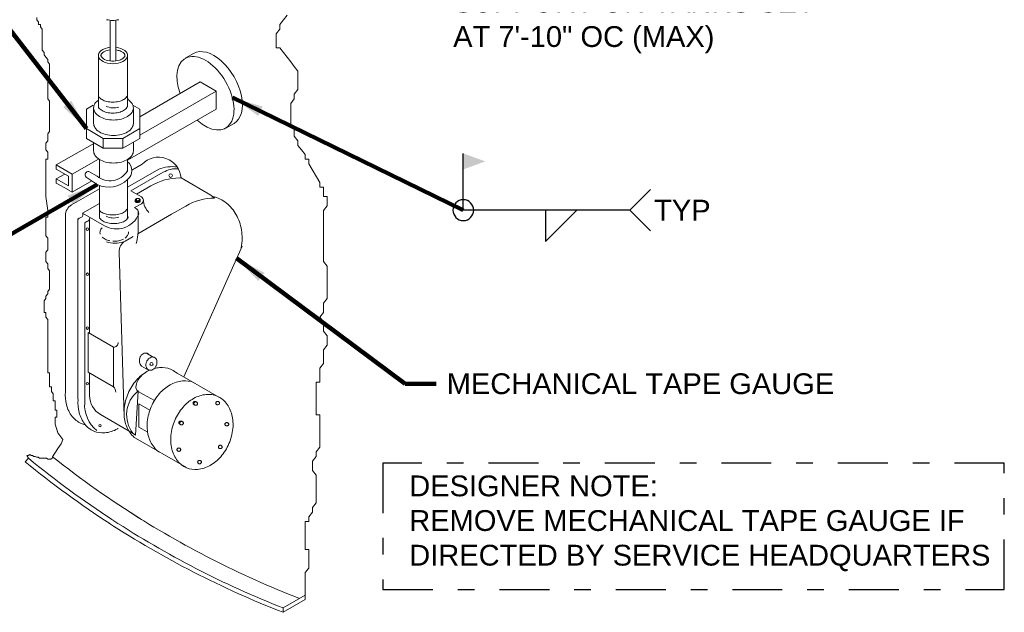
# Model space of a CAD drawing. Header units: inches. Extents: x -723 to 258, y 235 to 390.
# Tile 2 of 8: x -720.04 to -714.13, y 309.37 to 312.93. Entities that reach past the tile are written whole.
import ezdxf

# ---------------------------------------------------------------- set-up
doc = ezdxf.new("R2010")
doc.units = ezdxf.units.IN
doc.header["$MEASUREMENT"] = 0
doc.linetypes.add('( Dashdot )', pattern=[12.012, 6, -3, 0.012, -3])
for name, color, linetype, lineweight in [('G-ANNO-NOTE', 4, 'Continuous', 30), ('G-ANNO-TEXT', 2, 'Continuous', 30), ('M-DETL LGHT', 3, 'Continuous', 0), ('M-DETL-LGHT', 3, 'Continuous', 0), ('M-DETL-MEDM', 5, 'Continuous', 0), ('M-DETL-YELW', 2, 'Continuous', 0), ('X-DETL-LGHT', 3, 'Continuous', 0)]:
    doc.layers.add(name, color=color, linetype=linetype, lineweight=lineweight)
doc.styles.add('AEC_AC_40Text-LeftTop_FullScale', font='arial.ttf', dxfattribs={"height": 0.125})
doc.styles.add("AEC_AC_44Text-LeftTop_1_1'", font='arial.ttf', dxfattribs={"height": 1.5})
doc.styles.add("AEC_AC_44Text-LeftTop_1_1'_0", font='arial.ttf')
doc.dimstyles.new('AEC_AC_40_Notes_FullScale', dxfattribs={"dimtxt": 0.125, "dimasz": 0.1875, "dimexe": 0.0625, "dimexo": 0.0625, "dimgap": 0.0625, "dimtad": 1, "dimjust": 1, "dimdec": 3, "dimzin": 15, "dimdsep": 46, "dimlunit": 5, "dimtxsty": 'AEC_AC_40Text-LeftTop_FullScale', "dimblk": 'NONE', "dimcen": 0.09, "dimclrd": 256, "dimclre": 256, "dimazin": 2, "dimtfac": 0.7, "dimtdec": 3, "dimtmove": 1, "dimatfit": 1, "dimfxl": 1, "dimfrac": 1, "dimtolj": 1, "dimtzin": 15, "dimlwd": 30, "dimlwe": 30, "dimarcsym": 0})
doc.dimstyles.new("AEC_AC_44_Notes_1_1'", dxfattribs={"dimtxt": 1.5, "dimasz": 2.25, "dimexe": 0.75, "dimexo": 0.75, "dimgap": 0.75, "dimtad": 1, "dimjust": 1, "dimdec": 3, "dimzin": 15, "dimdsep": 46, "dimlunit": 5, "dimtxsty": "AEC_AC_44Text-LeftTop_1_1'", "dimcen": 0.09, "dimclrd": 256, "dimclre": 256, "dimazin": 2, "dimtfac": 0.7, "dimtdec": 3, "dimtmove": 1, "dimatfit": 1, "dimfxl": 1, "dimfrac": 1, "dimtolj": 1, "dimtzin": 15, "dimlwd": 30, "dimlwe": 30, "dimarcsym": 0})

# ---------------------------------------------------------------- blocks, each defined once
blk = doc.blocks.new('_None')

msp = doc.modelspace()

# ---------------------------------------------------------------- linework, layer by layer
at = {"layer": 'G-ANNO-NOTE', "lineweight": 30}
for p, q in [((-717.37833, 311.78958), (-717.37833, 312.13097)), ((-716.25333, 311.91458), (-716.37833, 311.78958)), ((-716.37833, 311.78958), (-717.37833, 311.78958)), ((-716.25333, 311.66458), (-716.37833, 311.78958))]:
    msp.add_line(p, q, dxfattribs=at)
at = {"layer": 'G-ANNO-NOTE', "lineweight": 30, "flags": 128}
msp.add_lwpolyline([(-716.88366, 311.78958), (-716.88366, 311.60208), (-716.69616, 311.78958)], dxfattribs=at)
at = {"layer": 'G-ANNO-NOTE', "linetype": '( Dashdot )', "ltscale": 0.05}
msp.add_lwpolyline([(-717.86134, 309.50903), (-714.12744, 309.50903), (-714.12744, 310.26879), (-717.86134, 310.26879)], close=True, dxfattribs=at)
at = {"layer": 'G-ANNO-NOTE', "lineweight": 30, "extrusion": (0, 0, -1)}
msp.add_circle((717.37833, 311.78958), 0.0625, dxfattribs=at)
at = {"layer": 'G-ANNO-NOTE', "extrusion": (0, 0, -1)}
msp.add_solid([(717.37833, 312.13097), (717.24583, 312.08275), (717.37797, 312.03465)], dxfattribs=at)
at = {"layer": 'M-DETL LGHT'}
for p, q in [((-719.04882, 312.70263), (-718.99864, 312.7316)), ((-719.32307, 312.35035), (-718.95947, 312.56029)), ((-718.86387, 312.50511), (-718.95947, 312.56029)), ((-718.86387, 312.50511), (-719.32307, 312.23997)), ((-718.86387, 312.39654), (-718.86387, 312.50511)), ((-719.64327, 312.39683), (-719.60268, 312.42031)), ((-719.64327, 312.27998), (-719.64327, 312.39683)), ((-719.64327, 312.39683), (-719.64327, 312.33785)), ((-719.6, 312.40267), (-719.6, 312.30999)), ((-719.39577, 312.08948), (-718.86387, 312.39654)), ((-719.32307, 312.39683), (-719.36371, 312.42031)), ((-719.36109, 312.39841), (-719.36109, 312.30999)), ((-719.32307, 312.27998), (-719.32307, 312.39683)), ((-719.64327, 312.27998), (-719.64327, 312.22099)), ((-719.54166, 312.22129), (-719.64327, 312.27998)), ((-719.42474, 312.22129), (-719.32307, 312.27998)), ((-719.32307, 312.27998), (-719.32307, 312.22099)), ((-718.8063, 312.28257), (-718.75612, 312.31155)), ((-719.64327, 312.22099), (-719.54166, 312.1623)), ((-719.4832, 312.22129), (-719.54166, 312.22129)), ((-719.54166, 312.22129), (-719.54166, 312.1623)), ((-719.4832, 312.22129), (-719.42474, 312.22129)), ((-719.42474, 312.22129), (-719.42474, 312.1623)), ((-719.42474, 312.1623), (-719.32307, 312.22099)), ((-719.8239, 312.06121), (-719.59521, 312.1932)), ((-719.6, 312.196), (-719.6, 312.14414)), ((-719.54166, 312.1623), (-719.42474, 312.1623)), ((-719.36109, 312.19904), (-719.36109, 312.14414)), ((-719.8239, 312.06121), (-719.8239, 312.03657)), ((-719.72836, 312.00603), (-719.8239, 312.06121)), ((-719.57127, 312.09672), (-719.72836, 312.00603)), ((-719.56496, 312.09421), (-719.56496, 311.98401)), ((-719.39577, 312.09421), (-719.39577, 312.02174)), ((-719.36996, 312.03055), (-719.30905, 312.06571)), ((-719.8239, 312.03657), (-719.75143, 311.99476)), ((-719.8239, 311.97729), (-719.77255, 312.00694)), ((-719.75143, 311.93543), (-719.75143, 311.99476)), ((-719.72836, 312.00603), (-719.72836, 311.89705)), ((-719.57816, 311.9436), (-719.64456, 311.98862)), ((-719.57816, 311.9933), (-719.62861, 312.02244)), ((-719.39916, 312.02174), (-719.39595, 312.03552)), ((-719.39577, 311.92812), (-719.20825, 312.03639)), ((-719.37522, 311.90517), (-719.18092, 312.01736)), ((-719.08235, 311.98337), (-719.07458, 311.98325)), ((-719.07458, 311.98325), (-718.89518, 311.87971)), ((-719.8239, 311.97729), (-719.8239, 311.95265)), ((-719.75143, 311.93543), (-719.8239, 311.97729)), ((-719.8239, 311.95265), (-719.75143, 311.91084)), ((-719.72836, 311.89746), (-719.61045, 311.9655)), ((-719.61045, 311.9655), (-719.72258, 311.90079)), ((-719.56496, 311.93787), (-719.56496, 311.74375)), ((-719.39577, 311.97426), (-719.39577, 311.74294)), ((-719.25532, 311.93536), (-719.34146, 311.88567)), ((-719.72836, 311.89746), (-719.75143, 311.91078)), ((-719.73297, 311.82096), (-719.56496, 311.91796)), ((-719.31244, 311.8689), (-719.37522, 311.90517)), ((-718.89518, 311.87971), (-718.87258, 311.86225)), ((-719.66651, 311.77184), (-719.56496, 311.83042)), ((-719.35338, 311.80496), (-719.31244, 311.82861)), ((-719.3445, 311.85477), (-719.3445, 311.84426)), ((-719.33422, 311.84554), (-719.33422, 311.83924)), ((-719.324, 311.85214), (-719.324, 311.84578)), ((-719.04555, 311.8143), (-719.13169, 311.76454)), ((-719.76953, 311.75765), (-719.76953, 310.697)), ((-719.66651, 311.77184), (-719.53459, 311.69569)), ((-719.13169, 311.76454), (-719.33329, 311.64816)), ((-719.33288, 311.69552), (-719.33288, 311.78189)), ((-719.69367, 311.70521), (-719.69367, 311.7364)), ((-719.69367, 311.70521), (-719.69367, 310.65321)), ((-719.65349, 311.71315), (-719.65349, 311.71321)), ((-719.65349, 311.68203), (-719.65349, 311.71315)), ((-719.62406, 311.73791), (-719.62406, 311.04834)), ((-719.65349, 311.68203), (-719.65349, 310.62996)), ((-719.36225, 311.63145), (-719.40991, 311.60395)), ((-719.05776, 310.78758), (-718.70812, 311.57276)), ((-719.44629, 311.5365), (-719.41569, 310.54756)), ((-719.63288, 311.05347), (-719.48051, 310.96547)), ((-719.63288, 310.81626), (-719.63288, 311.05347)), ((-719.48051, 310.96547), (-719.48051, 310.72825)), ((-719.2819, 310.92967), (-719.24213, 310.90672)), ((-719.48051, 310.72825), (-719.63288, 310.81626)), ((-719.62406, 310.81118), (-719.62406, 310.67435)), ((-719.31191, 310.85147), (-719.27039, 310.82747)), ((-719.10728, 310.81526), (-719.09683, 310.81018)), ((-719.09683, 310.81018), (-718.83316, 310.65794)), ((-719.33311, 310.70127), (-719.34888, 310.43777)), ((-719.33165, 310.70033), (-719.29977, 310.68194)), ((-719.23494, 310.6445), (-719.29977, 310.68194)), ((-719.26204, 310.58634), (-719.32809, 310.62447)), ((-719.32809, 310.62447), (-719.32809, 310.4856)), ((-719.36272, 310.44752), (-719.5583, 310.56047)), ((-719.81397, 310.45114), (-719.82355, 310.47812)), ((-719.34888, 310.43777), (-719.36272, 310.44752)), ((-719.32809, 310.4856), (-719.27728, 310.45628)), ((-719.04263, 310.24143), (-719.34876, 310.41815))]:
    msp.add_line(p, q, dxfattribs=at)
for centre, radius in [((-719.13703, 311.99772), 0.01081), ((-719.63756, 311.67553), 0.00767), ((-719.63756, 311.40426), 0.00767), ((-719.63756, 311.08068), 0.00767), ((-719.25189, 310.86451), 0.00918), ((-719.63756, 310.74629), 0.00767), ((-719.5614, 310.49416), 0.00767)]:
    msp.add_circle(centre, radius, dxfattribs=at)
for centre, radius, start, end in [((-719.54575, 312.4905), 0.03028, 212.585519, 216.242822), ((-719.51678, 312.51174), 0.0662, 216.242828, 240.530756), ((-719.45308, 312.51174), 0.0662, 299.469236, 323.757164), ((-719.42412, 312.4905), 0.03028, 323.757164, 338.579056), ((-719.39497, 312.45053), 0.00747, 355.304203, 100.798939), ((-719.55441, 312.40417), 0.0456, 145.731292, 179.999992), ((-719.55441, 312.40417), 0.0456, 179.999994, 214.268694), ((-719.51906, 312.38009), 0.08837, 126.205044, 145.731286), ((-719.54575, 312.4248), 0.03028, 212.585519, 216.242822), ((-719.51678, 312.44603), 0.0662, 216.242828, 240.530756), ((-719.49757, 312.54574), 0.10526, 240.530753, 256.826636), ((-719.48101, 312.50085), 0.09648, 243.101411, 289.214789), ((-719.48493, 312.59972), 0.1607, 256.826639, 269.999992), ((-719.48493, 312.59972), 0.1607, 269.999997, 283.17335), ((-719.4723, 312.54574), 0.10526, 283.17335, 299.469233), ((-719.45308, 312.44603), 0.0662, 299.469236, 323.757164), ((-719.42412, 312.4248), 0.03028, 323.757164, 338.579056), ((-719.44169, 312.38009), 0.08837, 34.268697, 52.199125), ((-719.40634, 312.40417), 0.0456, 0, 34.2687), ((-719.40634, 312.40417), 0.0456, 325.731294, 359.999994), ((-719.51906, 312.42826), 0.08837, 214.268694, 238.703425), ((-719.49571, 312.46667), 0.13333, 238.703425, 255.866086), ((-719.49757, 312.48004), 0.10526, 240.530753, 256.826636), ((-719.48038, 312.52757), 0.19612, 255.866092, 269.999994), ((-719.48493, 312.53402), 0.1607, 256.826639, 269.999992), ((-719.48493, 312.53402), 0.1607, 269.999997, 283.17335), ((-719.48038, 312.52757), 0.19612, 269.999997, 284.1339), ((-719.4723, 312.48004), 0.10526, 283.17335, 299.469233), ((-719.46504, 312.46667), 0.13333, 284.133897, 301.296558), ((-719.44169, 312.42826), 0.08837, 301.296564, 325.731294), ((-719.55441, 312.31151), 0.0456, 178.116803, 179.999992), ((-719.55441, 312.31151), 0.0456, 179.999994, 214.268694), ((-719.51906, 312.3356), 0.08837, 214.268694, 238.703425), ((-719.44169, 312.3356), 0.08837, 301.296564, 325.731294), ((-719.40634, 312.31151), 0.0456, 325.731294, 359.999994), ((-719.40634, 312.31151), 0.0456, 0, 7.281911), ((-719.49571, 312.37402), 0.13333, 238.703425, 255.866086), ((-719.48038, 312.43491), 0.19612, 255.866092, 269.999994), ((-719.48038, 312.43491), 0.19612, 269.999997, 284.1339), ((-719.46504, 312.37402), 0.13333, 284.133897, 301.296558), ((-719.55441, 312.14564), 0.0456, 178.116803, 179.999992), ((-719.55441, 312.14564), 0.0456, 179.999994, 214.268694), ((-719.51906, 312.16972), 0.08837, 214.268694, 238.703425), ((-719.44169, 312.16972), 0.08837, 301.296564, 325.731294), ((-719.40634, 312.14564), 0.0456, 325.731294, 359.999994), ((-719.40634, 312.14564), 0.0456, 0, 7.281911), ((-719.21026, 311.97194), 0.13619, 4.763603, 136.483156), ((-719.49571, 312.20814), 0.13333, 238.703425, 255.866086), ((-719.48038, 312.26903), 0.19612, 255.866092, 269.999994), ((-719.48038, 312.26903), 0.19612, 269.999997, 284.1339), ((-719.46504, 312.20814), 0.13333, 284.133897, 301.296558), ((-719.43666, 312.0272), 0.06679, 307.581653, 52.418331), ((-719.1265, 311.82114), 0.23025, 83.0014, 110.802281), ((-719.63036, 312.00258), 0.01992, 84.88715, 224.506994), ((-719.50148, 312.08823), 0.12202, 231.077983, 326.964994), ((-719.08488, 311.65657), 0.32679, 89.557258, 121.435372), ((-719.10292, 311.88713), 0.15179, 85.666297, 120.927625), ((-719.50837, 312.08579), 0.15837, 243.861639, 315.236928), ((-719.3241, 311.84875), 0.02328, 299.999997, 59.999997), ((-718.91941, 311.69751), 0.17748, 63.51305, 78.698939), ((-719.69645, 311.75767), 0.07306, 119.999992, 179.999992), ((-719.36961, 311.76759), 0.04074, 356.945589, 66.548178), ((-719.34272, 311.84552), 0.0075, 151.048406, 179.999989), ((-719.34272, 311.84552), 0.0075, 179.999994, 210.613756), ((-719.34179, 311.84946), 0.0075, 149.386231, 179.999992), ((-719.34179, 311.84946), 0.0075, 179.999994, 210.613756), ((-719.3391, 311.84767), 0.01171, 210.613758, 235.007472), ((-719.33816, 311.84732), 0.01171, 124.992514, 149.386228), ((-719.33816, 311.85161), 0.01171, 210.613758, 235.007472), ((-719.33672, 311.85106), 0.01585, 235.007469, 253.830214), ((-719.33579, 311.84393), 0.01585, 106.169769, 124.992514), ((-719.33579, 311.855), 0.01585, 235.007469, 253.830214), ((-719.33824, 311.85308), 0.00546, 150.973422, 179.999992), ((-719.33824, 311.85308), 0.00546, 179.999994, 209.026564), ((-719.33621, 311.85195), 0.00778, 126.739292, 150.973425), ((-719.33621, 311.8542), 0.00778, 209.026567, 233.2607), ((-719.33517, 311.85641), 0.02143, 253.830222, 269.999994), ((-719.33489, 311.85018), 0.00999, 107.180944, 126.739289), ((-719.33489, 311.85598), 0.00999, 233.2607, 252.819044), ((-719.33424, 311.86035), 0.02143, 253.830222, 269.999994), ((-719.33402, 311.84738), 0.01292, 89.999994, 107.180942), ((-719.33402, 311.85878), 0.01292, 252.819042, 269.999989), ((-719.33517, 311.85641), 0.02143, 269.999997, 286.169769), ((-719.33424, 311.86035), 0.02143, 269.999997, 286.169769), ((-719.33402, 311.84738), 0.01292, 72.819042, 89.999989), ((-719.33402, 311.85878), 0.01292, 269.999997, 287.180944), ((-719.33316, 311.85018), 0.00999, 53.260697, 72.819042), ((-719.33316, 311.85598), 0.00999, 287.180947, 306.739292), ((-719.33362, 311.85106), 0.01585, 286.169767, 304.992511), ((-719.33268, 311.84393), 0.01585, 55.007472, 73.830203), ((-719.33268, 311.855), 0.01585, 286.169767, 304.992511), ((-719.33184, 311.85195), 0.00778, 29.026567, 53.2607), ((-719.33184, 311.8542), 0.00778, 306.739286, 330.973419), ((-719.3298, 311.85308), 0.00546, 0, 29.026569), ((-719.3298, 311.85308), 0.00546, 330.973422, 359.999992), ((-719.33124, 311.84767), 0.01171, 304.992517, 329.386231), ((-719.33031, 311.84732), 0.01171, 30.613758, 55.007472), ((-719.33031, 311.85161), 0.01171, 304.992517, 329.386231), ((-719.32762, 311.84552), 0.0075, 329.386228, 359.999989), ((-719.32669, 311.84946), 0.0075, 0, 30.613761), ((-719.32669, 311.84946), 0.0075, 329.386228, 359.999989), ((-719.32762, 311.84552), 0.0075, 0, 2.357317), ((-719.1892, 311.85392), 0.11106, 181.007119, 225.095117), ((-718.87512, 311.53546), 0.32679, 89.557258, 121.435372), ((-718.93814, 311.65993), 0.21946, 39.735325, 63.51305), ((-719.68282, 311.7628), 0.01866, 275.375942, 28.952742), ((-719.8945, 311.78011), 0.27372, 351.134117, 352.974447), ((-719.51678, 311.83331), 0.0662, 223.284667, 240.530753), ((-719.49757, 311.86732), 0.10526, 240.530753, 256.826636), ((-719.46235, 311.82077), 0.14445, 240.003908, 337.465644), ((-719.48101, 311.83882), 0.09648, 243.101411, 289.214789), ((-719.48493, 311.9213), 0.1607, 256.826639, 269.999992), ((-719.48493, 311.9213), 0.1607, 269.999997, 283.17335), ((-719.4723, 311.86732), 0.10526, 283.17335, 299.469233), ((-719.45308, 311.83331), 0.0662, 299.469236, 323.757164), ((-719.42412, 311.81208), 0.03028, 323.757164, 338.579056), ((-719.41782, 311.76004), 0.03028, 323.757164, 338.579056), ((-718.96744, 311.63557), 0.25757, 18.999522, 39.735319), ((-719.66126, 311.69827), 0.05004, 113.326031, 130.336781), ((-719.62107, 311.67507), 0.05004, 113.326031, 130.336781), ((-719.64264, 311.7396), 0.01866, 275.375942, 354.845856), ((-719.53945, 311.76004), 0.03028, 212.585519, 216.242822), ((-719.51049, 311.78128), 0.0662, 216.242828, 240.530756), ((-719.49127, 311.81528), 0.10526, 240.530753, 256.826636), ((-719.47864, 311.86926), 0.1607, 256.826639, 269.999992), ((-719.47864, 311.86926), 0.1607, 269.999997, 283.17335), ((-719.46601, 311.81528), 0.10526, 283.17335, 299.469233), ((-719.44679, 311.78128), 0.0662, 299.469236, 323.757164), ((-719.67444, 311.67473), 0.34217, 345.343803, 3.484631), ((-719.01348, 311.61972), 0.30626, 0, 18.999528), ((-719.52757, 311.65581), 0.03393, 146.317861, 179.999994), ((-719.52757, 311.65581), 0.03393, 179.999994, 198.747036), ((-719.50298, 311.63943), 0.06348, 135.439461, 146.317861), ((-719.44924, 311.6722), 0.06348, 306.922372, 326.317853), ((-719.42464, 311.65581), 0.03393, 326.317858, 359.999992), ((-719.42464, 311.65581), 0.03393, 0, 6.335231), ((-719.50298, 311.6722), 0.06348, 225.508181, 238.138761), ((-719.48675, 311.69831), 0.09422, 238.138767, 255.563442), ((-719.47163, 311.76862), 0.17749, 253.070089, 286.929889), ((-719.47611, 311.73967), 0.13692, 255.563442, 258.565611), ((-719.47611, 311.73967), 0.13692, 266.799069, 269.999992), ((-719.47611, 311.73967), 0.13692, 269.999997, 284.43655), ((-719.37337, 311.54066), 0.07306, 119.999992, 183.292131), ((-719.46546, 311.69831), 0.09422, 284.43655, 298.811933), ((-719.01348, 311.61972), 0.30626, 349.260264, 359.999994), ((-719.47955, 310.99233), 0.02689, 268.006761, 5.290789), ((-719.27237, 310.88165), 0.05466, 139.335675, 156.741206), ((-719.28144, 310.88944), 0.0427, 119.621872, 139.335675), ((-719.28593, 310.89733), 0.03362, 95.433292, 119.621869), ((-719.28683, 310.90687), 0.02404, 66.741211, 95.433294), ((-719.28683, 310.90687), 0.02404, 38.049122, 66.741206), ((-719.29438, 310.90096), 0.03362, 37.616811, 38.049122), ((-719.26982, 310.88712), 0.05517, 163.026939, 220.24795), ((-719.2427, 310.85887), 0.0427, 174.146736, 193.860539), ((-719.23081, 310.85765), 0.05466, 156.741211, 174.146742), ((-719.23081, 310.85765), 0.05466, 139.335675, 156.741206), ((-719.23988, 310.86544), 0.0427, 119.621872, 139.335675), ((-719.24436, 310.87333), 0.03362, 95.433292, 119.621869), ((-719.24527, 310.88287), 0.02404, 66.741211, 95.433294), ((-719.24527, 310.88287), 0.02404, 38.049122, 66.741206), ((-719.25282, 310.87697), 0.03362, 13.860544, 38.049122), ((-719.27353, 310.87601), 0.05466, 336.741211, 354.146742), ((-719.26163, 310.87479), 0.0427, 354.146742, 13.860544), ((-719.16027, 310.61005), 0.24081, 119.621872, 139.335675), ((-719.25152, 310.85669), 0.03362, 193.860544, 218.049122), ((-719.18558, 310.65456), 0.18961, 114.397375, 119.621867), ((-719.25906, 310.85079), 0.02404, 218.049125, 246.741208), ((-719.25906, 310.85079), 0.02404, 246.741211, 275.433294), ((-719.25997, 310.86033), 0.03362, 275.433294, 299.621872), ((-719.26445, 310.86822), 0.0427, 299.621872, 319.335675), ((-719.18558, 310.65456), 0.18961, 95.433292, 104.968389), ((-719.27353, 310.87601), 0.05466, 319.335669, 336.7412), ((-719.19069, 310.70835), 0.13558, 66.741211, 95.433294), ((-719.19069, 310.70835), 0.13558, 52.038536, 66.741203), ((-719.10912, 310.56611), 0.30825, 139.335675, 156.741206), ((-719.24015, 310.71575), 0.10622, 130.843833, 169.070647), ((-719.047, 310.57456), 0.18961, 95.433292, 119.621869), ((-719.05212, 310.62834), 0.13558, 66.741211, 95.433294), ((-719.05212, 310.62834), 0.13558, 65.585442, 66.741206), ((-719.52945, 310.67797), 0.24081, 175.471125, 193.860544), ((-719.52805, 310.68892), 0.06173, 5.767625, 39.602008), ((-719.10912, 310.56611), 0.30825, 156.741211, 174.146742), ((-719.21997, 310.55947), 0.1814, 128.594714, 218.097283), ((-719.31707, 310.72566), 0.02922, 159.516292, 239.999992), ((-718.97055, 310.4861), 0.30825, 139.335675, 156.741206), ((-719.0217, 310.53005), 0.24081, 119.621872, 139.335675), ((-718.90527, 310.49273), 0.18961, 95.433292, 119.621869), ((-718.91039, 310.54651), 0.13558, 66.741211, 95.433294), ((-719.45304, 310.6314), 0.24081, 175.471125, 193.860544), ((-719.45919, 310.61685), 0.19472, 176.132297, 231.347344), ((-719.49254, 310.67435), 0.1315, 179.999994, 239.999994), ((-718.87996, 310.44822), 0.24081, 119.621872, 139.335675), ((-718.9934, 310.62908), 0.00892, 154.869389, 179.999994), ((-718.9934, 310.62908), 0.00892, 179.999994, 205.1306), ((-718.9922, 310.62852), 0.01024, 131.445242, 154.869389), ((-718.9922, 310.62965), 0.01024, 205.1306, 228.554747), ((-718.99143, 310.62764), 0.01142, 110.0905, 131.445239), ((-718.99143, 310.63052), 0.01142, 228.55475, 249.909489), ((-718.98879, 310.62642), 0.00892, 154.869389, 179.999994), ((-718.98879, 310.62642), 0.00892, 179.999994, 205.1306), ((-718.98759, 310.62585), 0.01024, 131.445242, 154.869389), ((-718.98759, 310.62698), 0.01024, 205.1306, 228.554747), ((-718.99093, 310.62627), 0.01288, 89.999994, 110.090497), ((-718.98681, 310.62498), 0.01142, 110.0905, 131.445239), ((-718.99093, 310.62627), 0.01288, 69.909489, 89.999992), ((-718.98631, 310.6236), 0.01288, 89.999994, 110.090497), ((-718.99042, 310.62764), 0.01142, 48.554747, 69.909486), ((-718.98631, 310.6236), 0.01288, 69.909489, 89.999992), ((-718.98965, 310.62852), 0.01024, 46.297367, 48.554744), ((-718.98581, 310.62498), 0.01142, 48.554747, 69.909486), ((-718.98503, 310.62585), 0.01024, 25.130603, 48.55475), ((-718.98503, 310.62698), 0.01024, 311.445242, 334.869389), ((-718.98383, 310.62642), 0.00892, 0, 25.130606), ((-718.98383, 310.62642), 0.00892, 334.869386, 359.999992), ((-718.85716, 310.62967), 0.00892, 154.869389, 179.999994), ((-718.85716, 310.62967), 0.00892, 179.999994, 205.1306), ((-718.85596, 310.62911), 0.01024, 131.445242, 154.869389), ((-718.85596, 310.63024), 0.01024, 205.1306, 228.554747), ((-718.85518, 310.62823), 0.01142, 110.0905, 131.445239), ((-718.85518, 310.63111), 0.01142, 228.55475, 249.909489), ((-718.85468, 310.62686), 0.01288, 89.999994, 110.090497), ((-718.91039, 310.54651), 0.13558, 38.049122, 66.741206), ((-718.85468, 310.62686), 0.01288, 69.909489, 89.999992), ((-718.85417, 310.62823), 0.01142, 48.554747, 69.909486), ((-718.85417, 310.63111), 0.01142, 290.0905, 311.445239), ((-718.8534, 310.62911), 0.01024, 25.130603, 48.55475), ((-718.8534, 310.63024), 0.01024, 311.445242, 334.869389), ((-718.8522, 310.62967), 0.00892, 0, 25.130606), ((-718.8522, 310.62967), 0.00892, 334.869386, 359.999992), ((-718.95294, 310.51321), 0.18961, 13.860544, 38.049122), ((-719.57916, 310.6657), 0.18961, 193.860544, 218.049122), ((-719.50275, 310.61913), 0.18961, 193.860544, 218.049122), ((-719.1762, 310.57299), 0.24081, 174.146736, 193.860539), ((-718.97055, 310.4861), 0.30825, 156.741211, 174.146742), ((-718.82881, 310.40427), 0.30825, 139.335675, 156.741206), ((-718.99093, 310.6319), 0.01288, 249.909492, 253.129781), ((-718.98681, 310.62786), 0.01142, 228.55475, 249.909489), ((-718.98631, 310.62923), 0.01288, 249.909492, 269.999994), ((-718.98631, 310.62923), 0.01288, 269.999997, 290.0905), ((-718.98581, 310.62786), 0.01142, 290.0905, 311.445239), ((-718.85468, 310.63249), 0.01288, 249.909492, 269.999994), ((-718.85468, 310.63249), 0.01288, 269.999997, 290.0905), ((-719.62171, 310.6324), 0.13558, 218.049125, 246.741208), ((-719.62171, 310.6324), 0.13558, 246.741211, 257.905339), ((-719.22591, 310.56072), 0.18961, 193.860544, 218.049122), ((-719.03763, 310.49298), 0.24081, 174.146736, 193.860539), ((-718.82881, 310.40427), 0.30825, 156.741211, 174.146742), ((-719.07885, 310.51185), 0.00892, 154.869389, 179.999994), ((-719.07885, 310.51185), 0.00892, 179.999994, 205.1306), ((-719.07765, 310.51129), 0.01024, 131.445242, 154.869389), ((-719.07765, 310.51241), 0.01024, 205.1306, 228.554747), ((-719.07687, 310.51041), 0.01142, 110.0905, 131.445239), ((-719.07687, 310.51329), 0.01142, 228.55475, 249.909489), ((-719.07423, 310.50918), 0.00892, 154.869389, 179.999994), ((-719.07423, 310.50918), 0.00892, 179.999994, 205.1306), ((-719.07303, 310.50862), 0.01024, 131.445242, 154.869389), ((-719.07303, 310.50975), 0.01024, 205.1306, 228.554747), ((-719.07637, 310.50903), 0.01288, 89.999994, 110.090497), ((-719.07225, 310.50774), 0.01142, 110.0905, 131.445239), ((-719.07637, 310.50903), 0.01288, 69.909489, 89.999992), ((-719.07175, 310.50637), 0.01288, 89.999994, 110.090497), ((-719.07587, 310.51041), 0.01142, 48.554747, 69.909486), ((-719.07175, 310.50637), 0.01288, 69.909489, 89.999992), ((-719.07509, 310.51129), 0.01024, 46.297367, 48.554744), ((-719.07125, 310.50774), 0.01142, 48.554747, 69.909486), ((-719.07047, 310.50862), 0.01024, 25.130603, 48.55475), ((-719.07047, 310.50975), 0.01024, 311.445242, 334.869389), ((-719.06927, 310.50918), 0.00892, 0, 25.130606), ((-719.06927, 310.50918), 0.00892, 334.869386, 359.999992), ((-718.80173, 310.50267), 0.00892, 154.869389, 179.999994), ((-718.80053, 310.50211), 0.01024, 131.445242, 154.869389), ((-718.79976, 310.50123), 0.01142, 110.0905, 131.445239), ((-718.79926, 310.49985), 0.01288, 89.999994, 110.090497), ((-718.79926, 310.49985), 0.01288, 69.909489, 89.999992), ((-718.79875, 310.50123), 0.01142, 48.554747, 69.909486), ((-718.79798, 310.50211), 0.01024, 25.130603, 48.55475), ((-718.79678, 310.50267), 0.00892, 0, 25.130606), ((-719.00264, 310.50095), 0.24081, 354.146742, 13.860544), ((-719.5453, 310.58583), 0.13558, 218.049125, 246.741208), ((-719.5453, 310.58583), 0.13558, 246.741211, 275.433294), ((-719.55042, 310.63962), 0.18961, 275.433294, 299.621872), ((-719.57573, 310.68413), 0.24081, 299.621872, 300.975256), ((-719.07637, 310.51466), 0.01288, 249.909492, 253.129781), ((-719.07225, 310.51062), 0.01142, 228.55475, 249.909489), ((-719.07175, 310.512), 0.01288, 249.909492, 269.999994), ((-719.07175, 310.512), 0.01288, 269.999997, 290.0905), ((-719.07125, 310.51062), 0.01142, 290.0905, 311.445239), ((-718.80173, 310.50267), 0.00892, 179.999994, 205.1306), ((-718.80053, 310.50323), 0.01024, 205.1306, 228.554747), ((-718.79976, 310.50411), 0.01142, 228.55475, 249.909489), ((-718.79926, 310.50549), 0.01288, 249.909492, 269.999994), ((-718.79926, 310.50549), 0.01288, 269.999997, 290.0905), ((-718.79875, 310.50411), 0.01142, 290.0905, 311.445239), ((-718.79798, 310.50323), 0.01024, 311.445242, 334.869389), ((-718.79678, 310.50267), 0.00892, 334.869386, 359.999992), ((-719.06973, 310.50782), 0.30825, 336.741211, 354.146742), ((-719.26846, 310.52742), 0.13558, 218.049125, 233.901567), ((-719.08734, 310.48072), 0.18961, 193.860544, 218.049122), ((-718.8959, 310.41115), 0.24081, 174.146736, 193.860539), ((-719.06973, 310.50782), 0.30825, 319.335669, 336.7412), ((-719.12989, 310.44741), 0.13558, 218.049125, 236.898081), ((-718.9456, 310.39889), 0.18961, 193.860544, 218.049122), ((-719.09039, 310.34961), 0.00892, 154.869389, 179.999994), ((-719.09039, 310.34961), 0.00892, 179.999994, 205.1306), ((-719.0892, 310.34905), 0.01024, 131.445242, 154.869389), ((-719.0892, 310.35018), 0.01024, 205.1306, 228.554747), ((-719.08842, 310.34817), 0.01142, 110.0905, 131.445239), ((-719.08842, 310.35105), 0.01142, 228.55475, 249.909489), ((-719.08792, 310.3468), 0.01288, 89.999994, 110.090497), ((-719.08792, 310.35243), 0.01288, 249.909492, 269.999994), ((-719.08792, 310.3468), 0.01288, 69.909489, 89.999992), ((-719.08792, 310.35243), 0.01288, 269.999997, 290.0905), ((-719.08741, 310.34817), 0.01142, 48.554747, 69.909486), ((-719.08741, 310.35105), 0.01142, 290.0905, 311.445239), ((-719.08664, 310.34905), 0.01024, 25.130603, 48.55475), ((-719.08664, 310.35018), 0.01024, 311.445242, 334.869389), ((-719.08544, 310.34961), 0.00892, 0, 25.130606), ((-719.08544, 310.34961), 0.00892, 334.869386, 359.999992), ((-718.84099, 310.3659), 0.00892, 154.869389, 179.999994), ((-718.84099, 310.3659), 0.00892, 179.999994, 205.1306), ((-718.83979, 310.36533), 0.01024, 131.445242, 154.869389), ((-718.83979, 310.36646), 0.01024, 205.1306, 228.554747), ((-718.83902, 310.36446), 0.01142, 110.0905, 131.445239), ((-718.83902, 310.36734), 0.01142, 228.55475, 249.909489), ((-718.83851, 310.36308), 0.01288, 89.999994, 110.090497), ((-718.83851, 310.36871), 0.01288, 249.909492, 269.999994), ((-718.83851, 310.36308), 0.01288, 69.909489, 89.999992), ((-718.83851, 310.36871), 0.01288, 269.999997, 290.0905), ((-718.83801, 310.36446), 0.01142, 48.554747, 69.909486), ((-718.83801, 310.36734), 0.01142, 290.0905, 311.445239), ((-718.83723, 310.36533), 0.01024, 25.130603, 48.55475), ((-718.83723, 310.36646), 0.01024, 311.445242, 334.869389), ((-718.83603, 310.3659), 0.00892, 0, 25.130606), ((-718.83603, 310.3659), 0.00892, 334.869386, 359.999992), ((-718.96569, 310.27471), 0.00892, 154.869389, 179.999994), ((-718.96569, 310.27471), 0.00892, 179.999994, 205.1306), ((-718.96449, 310.27415), 0.01024, 131.445242, 154.869389), ((-718.96449, 310.27528), 0.01024, 205.1306, 228.554747), ((-718.96372, 310.27327), 0.01142, 110.0905, 131.445239), ((-718.96372, 310.27615), 0.01142, 228.55475, 249.909489), ((-718.96322, 310.2719), 0.01288, 89.999994, 110.090497), ((-718.96322, 310.2719), 0.01288, 69.909489, 89.999992), ((-718.96271, 310.27327), 0.01142, 48.554747, 69.909486), ((-718.96271, 310.27615), 0.01142, 290.0905, 311.445239), ((-718.96194, 310.27415), 0.01024, 25.130603, 48.55475), ((-718.96194, 310.27528), 0.01024, 311.445242, 334.869389), ((-718.96074, 310.27471), 0.00892, 0, 25.130606), ((-718.96074, 310.27471), 0.00892, 334.869386, 359.999992), ((-719.01858, 310.46388), 0.24081, 299.621872, 319.335675), ((-718.98815, 310.36558), 0.13558, 246.741211, 275.433294), ((-718.99327, 310.41937), 0.18961, 275.433294, 299.621872), ((-718.96322, 310.27753), 0.01288, 249.909492, 269.999994), ((-718.96322, 310.27753), 0.01288, 269.999997, 290.0905)]:
    msp.add_arc(centre, radius, start, end, dxfattribs=at)
for centre, start_param, end_param in [((-718.87738, 312.52157), 6.2831853, 9.424778), ((-718.92756, 312.4926), 5.2065728, 10.6829794)]:
    msp.add_ellipse(centre, major_axis=(0.12126, -0.21003), ratio=0.5773503, start_param=start_param, end_param=end_param, dxfattribs=at)
msp.add_point((-719.69367, 311.7364), dxfattribs=at)
at = {"layer": 'M-DETL-LGHT'}
for start, end in [(256.826639, 269.999992), (269.999997, 283.17335)]:
    msp.add_arc((-719.48493, 313.09122), 0.1607, start, end, dxfattribs=at)
at = {"layer": 'M-DETL-MEDM'}
msp.add_arc((-718.98815, 310.36558), 0.13558, 218.049125, 246.741208, dxfattribs=at)
at = {"layer": 'M-DETL-YELW'}
for p, q in [((-719.78536, 310.41073), (-719.81397, 310.45114)), ((-719.79488, 310.38381), (-719.78536, 310.41073)), ((-719.84672, 310.30703), (-719.81397, 310.35683)), ((-719.81397, 310.35683), (-719.79488, 310.38381)), ((-720.01072, 310.27637), (-719.99092, 310.29774)), ((-718.32824, 309.47458), (-718.46115, 309.39787)), ((-718.46115, 309.37176), (-718.32824, 309.44853)), ((-718.46115, 309.39787), (-718.46115, 309.37176))]:
    msp.add_line(p, q, dxfattribs=at)
at = {"layer": 'M-DETL-YELW', "flags": 128}
for points in [[(-719.81397, 310.45114), (-719.83178, 310.50382), (-719.83178, 310.51778), (-719.83178, 310.53173), (-719.83178, 310.54575), (-719.82086, 310.54575), (-719.82086, 310.55971), (-719.82086, 310.57367), (-719.82086, 310.58762), (-719.83178, 310.58762), (-719.83178, 310.60158), (-719.83178, 310.61554), (-719.83178, 310.6295), (-719.83178, 310.64345), (-719.84271, 310.64345), (-719.84271, 310.65741), (-719.84271, 310.67137), (-719.84271, 310.68533), (-719.85363, 310.69928), (-719.85363, 310.7133), (-719.85363, 310.72726), (-719.8646, 310.72726), (-719.8646, 310.74121), (-719.8646, 310.75517), (-719.8646, 310.76913), (-719.8646, 310.78309), (-719.8646, 310.79704), (-719.8646, 310.811), (-719.87553, 310.811), (-719.87553, 310.82496), (-719.87553, 310.83892), (-719.87553, 310.85287), (-719.87553, 310.86683), (-719.87553, 310.88085), (-719.87553, 310.8948), (-719.87553, 310.90876), (-719.87553, 310.92272), (-719.87553, 310.93668), (-719.87553, 310.95063), (-719.87553, 310.96459), (-719.87553, 310.97855), (-719.87553, 310.99251), (-719.87553, 311.00646), (-719.87553, 311.02042), (-719.87553, 311.03438), (-719.87553, 311.04834), (-719.87553, 311.06235), (-719.87553, 311.07631), (-719.87553, 311.09027), (-719.87553, 311.10422), (-719.87553, 311.11818), (-719.87553, 311.13214), (-719.88645, 311.1461), (-719.88645, 311.16005), (-719.88645, 311.17401), (-719.89737, 311.17401), (-719.89737, 311.18797), (-719.89737, 311.20193), (-719.89737, 311.21588), (-719.89737, 311.2299), (-719.89737, 311.24386), (-719.88645, 311.25781), (-719.88645, 311.27177), (-719.87553, 311.28573), (-719.87553, 311.29969), (-719.8646, 311.31364), (-719.8646, 311.3276), (-719.8646, 311.34156), (-719.8646, 311.35552), (-719.8646, 311.36947), (-719.8646, 311.38343), (-719.8646, 311.39745), (-719.8646, 311.4114), (-719.8646, 311.42536), (-719.87553, 311.43932), (-719.87553, 311.45328), (-719.87553, 311.46723), (-719.88645, 311.48119), (-719.88645, 311.49515), (-719.88645, 311.50911), (-719.88645, 311.52306), (-719.88645, 311.53702), (-719.87553, 311.55098), (-719.87553, 311.56494), (-719.87553, 311.57895), (-719.87553, 311.59291), (-719.87553, 311.60687), (-719.87553, 311.62082), (-719.88645, 311.63478), (-719.88645, 311.64874), (-719.88645, 311.6627), (-719.88645, 311.67665), (-719.88645, 311.69061), (-719.88645, 311.70457), (-719.88645, 311.71853), (-719.88645, 311.73248), (-719.88645, 311.7465), (-719.87553, 311.7465), (-719.87553, 311.76046), (-719.87553, 311.77441), (-719.87553, 311.78837), (-719.87553, 311.78837), (-719.88645, 311.87212), (-719.88645, 311.88607), (-719.88645, 311.90003), (-719.88645, 311.91405), (-719.88645, 311.928), (-719.88645, 311.94196), (-719.88645, 311.95592), (-719.88645, 311.96988), (-719.88645, 311.98383), (-719.88645, 311.99779), (-719.88645, 312.01175), (-719.88645, 312.02571), (-719.88645, 312.03966), (-719.88645, 312.05362), (-719.88645, 312.06758), (-719.88645, 312.08154), (-719.88645, 312.09555), (-719.87553, 312.09555), (-719.87553, 312.10951), (-719.87553, 312.12347), (-719.87553, 312.13742), (-719.88645, 312.15138), (-719.88645, 312.16534), (-719.88645, 312.1793), (-719.88645, 312.19325), (-719.87553, 312.20721), (-719.87553, 312.22117), (-719.87553, 312.23513), (-719.87553, 312.24908), (-719.8646, 312.2631), (-719.8646, 312.27706), (-719.8646, 312.29101), (-719.8646, 312.30497), (-719.8646, 312.31893), (-719.8646, 312.33289), (-719.8646, 312.34684), (-719.8646, 312.37476), (-719.8646, 312.38872), (-719.8646, 312.40267), (-719.8646, 312.41663), (-719.8646, 312.43065), (-719.8646, 312.44461), (-719.87553, 312.45856), (-719.87553, 312.48648), (-719.87553, 312.50044), (-719.87553, 312.51439), (-719.87553, 312.52835), (-719.87553, 312.54231), (-719.87553, 312.55626), (-719.87553, 312.57022), (-719.8646, 312.58418), (-719.8646, 312.5982), (-719.8646, 312.61215), (-719.8646, 312.62611), (-719.8646, 312.64007), (-719.8646, 312.65403), (-719.8646, 312.66798), (-719.87553, 312.68194), (-719.87553, 312.6959), (-719.88645, 312.70986), (-719.89737, 312.72381), (-719.89737, 312.73777), (-719.90835, 312.75173), (-719.90835, 312.76568), (-719.90835, 312.7797), (-719.90835, 312.79366), (-719.90835, 312.80762), (-719.90835, 312.82157), (-719.90835, 312.83553), (-719.90835, 312.84949), (-719.90835, 312.86345), (-719.90835, 312.8774), (-719.91927, 312.89136), (-719.91927, 312.90532), (-719.93019, 312.90532), (-719.93019, 312.91928), (-719.94111, 312.93323), (-719.94111, 312.94725)], [(-718.32824, 309.44853), (-718.32824, 309.52645), (-718.32824, 309.55442), (-718.32824, 309.58234), (-718.32824, 309.61025), (-718.30634, 309.63817), (-718.30634, 309.66608), (-718.30634, 309.694), (-718.30634, 309.72191), (-718.30634, 309.74988), (-718.32824, 309.74988), (-718.32824, 309.7778), (-718.32824, 309.80571), (-718.32824, 309.83363), (-718.32824, 309.86154), (-718.32824, 309.88946), (-718.32824, 309.91743), (-718.30634, 309.91743), (-718.30634, 309.94535), (-718.28449, 309.97326), (-718.28449, 310.00118), (-718.26259, 310.02909), (-718.26259, 310.05701), (-718.26259, 310.08498), (-718.26259, 310.11289), (-718.26259, 310.14081), (-718.26259, 310.16872), (-718.26259, 310.19664), (-718.28449, 310.22455), (-718.28449, 310.25253), (-718.28449, 310.28044), (-718.26259, 310.30836), (-718.26259, 310.33627), (-718.24075, 310.36419), (-718.24075, 310.3921), (-718.24075, 310.42008), (-718.24075, 310.44799), (-718.24075, 310.47591), (-718.24075, 310.50382), (-718.24075, 310.53173), (-718.24075, 310.55965), (-718.26259, 310.55965), (-718.26259, 310.58762), (-718.26259, 310.61554), (-718.26259, 310.64345), (-718.26259, 310.67137), (-718.26259, 310.69928), (-718.26259, 310.7272), (-718.26259, 310.75517), (-718.24075, 310.75517), (-718.24075, 310.78309), (-718.24075, 310.811), (-718.24075, 310.83892), (-718.21885, 310.86683), (-718.21885, 310.89475), (-718.21885, 310.92266), (-718.21885, 310.95063), (-718.19701, 310.97855), (-718.19701, 311.00646), (-718.19701, 311.03438), (-718.21885, 311.06229), (-718.21885, 311.09021), (-718.21885, 311.11818), (-718.24075, 311.1461), (-718.21885, 311.17401), (-718.21885, 311.20193), (-718.21885, 311.22984), (-718.19701, 311.25776), (-718.19701, 311.28573), (-718.19701, 311.31364), (-718.19701, 311.34156), (-718.19701, 311.36947), (-718.19701, 311.39739), (-718.19701, 311.4253), (-718.19701, 311.45328), (-718.21885, 311.48119), (-718.21885, 311.50911), (-718.21885, 311.53702), (-718.21885, 311.56494), (-718.21885, 311.59285), (-718.21885, 311.62082), (-718.21885, 311.64874), (-718.21885, 311.67665), (-718.21885, 311.70457), (-718.21885, 311.73248), (-718.21885, 311.7604), (-718.21885, 311.78837), (-718.19701, 311.81629), (-718.19701, 311.8442), (-718.19701, 311.87212), (-718.21885, 311.87212), (-718.21885, 311.90003), (-718.21885, 311.92795), (-718.24075, 311.92795), (-718.24075, 311.95586), (-718.24075, 311.95586), (-718.30634, 312.06758), (-718.30634, 312.09549), (-718.32824, 312.09549), (-718.32824, 312.12341), (-718.35008, 312.15138), (-718.37198, 312.1793), (-718.37198, 312.20721), (-718.39382, 312.23513), (-718.39382, 312.26304), (-718.39382, 312.29096), (-718.41572, 312.29096), (-718.41572, 312.31893), (-718.41572, 312.34684), (-718.41572, 312.37476), (-718.41572, 312.40267), (-718.41572, 312.43059), (-718.39382, 312.4585), (-718.39382, 312.48648), (-718.37198, 312.51439), (-718.37198, 312.54231), (-718.37198, 312.57022), (-718.37198, 312.59814), (-718.37198, 312.62605), (-718.39382, 312.65403), (-718.41572, 312.68194), (-718.43756, 312.70986), (-718.45946, 312.73777), (-718.4813, 312.76568), (-718.50314, 312.76568), (-718.50314, 312.7936), (-718.50314, 312.82157), (-718.50314, 312.84949), (-718.4813, 312.8774), (-718.4813, 312.90532), (-718.45946, 312.93323), (-718.43756, 312.96115)], [(-719.99092, 310.29774), (-720.00091, 310.31444), (-719.9925, 310.31444), (-719.98409, 310.31982), (-719.97568, 310.31444), (-719.96727, 310.31444), (-719.95886, 310.30907), (-719.95045, 310.30907), (-719.94204, 310.3037), (-719.93363, 310.3037), (-719.92522, 310.29833), (-719.91681, 310.29833), (-719.90835, 310.29833), (-719.89994, 310.29833), (-719.89153, 310.29833), (-719.88312, 310.29833), (-719.87471, 310.29295), (-719.8663, 310.29295), (-719.85789, 310.29295), (-719.84948, 310.29833), (-719.84672, 310.30703)]]:
    msp.add_lwpolyline(points, dxfattribs=at)
at = {"layer": 'M-DETL-YELW'}
for centre, start, end in [((-716.39467, 314.69124), 230.680686, 237.007633), ((-716.36775, 314.70678), 230.588, 236.869369), ((-716.29577, 314.77443), 231.520253, 238.101619), ((-716.29577, 314.77443), 237.161689, 248.770072), ((-716.36775, 314.70678), 236.907039, 248.479733), ((-716.39467, 314.69124), 236.907039, 248.770072)]:
    msp.add_arc(centre, 5.70675, start, end, dxfattribs=at)
at = {"layer": 'X-DETL-LGHT'}
for p, q in [((-719.50113, 312.93136), (-719.50113, 312.68683)), ((-719.46609, 312.93166), (-719.46609, 312.68685)), ((-719.57127, 312.7199), (-719.57127, 312.41044)), ((-719.39595, 312.7199), (-719.39595, 312.41044))]:
    msp.add_line(p, q, dxfattribs=at)
msp.add_ellipse((-719.48361, 312.7199), major_axis=(-0.08766, 0), ratio=0.5684787, start_param=4.9136109, end_param=10.7943524, dxfattribs=at)
msp.add_open_spline([(-719.50113, 312.75298), (-719.51352, 312.75135), (-719.52505, 312.74799), (-719.54129, 312.74002), (-719.54684, 312.73579), (-719.5532, 312.72853), (-719.55467, 312.72551), (-719.55553, 312.72188), (-719.55564, 312.72089), (-719.55564, 312.7199), (-719.55564, 312.71775), (-719.55514, 312.71554), (-719.55244, 312.71036), (-719.55016, 312.70743), (-719.54342, 312.70153), (-719.53896, 312.6986), (-719.52229, 312.69054), (-719.50696, 312.68675), (-719.47505, 312.68504), (-719.45855, 312.6871), (-719.43544, 312.69457), (-719.42738, 312.69884), (-719.41736, 312.7069), (-719.41455, 312.71054), (-719.41161, 312.71675), (-719.41131, 312.71924), (-719.41217, 312.72464), (-719.41349, 312.72776), (-719.41935, 312.73477), (-719.42391, 312.73853), (-719.43593, 312.74522), (-719.44337, 312.74813), (-719.45624, 312.75141), (-719.46109, 312.75232), (-719.46609, 312.75297)], degree=3, knots=[0, 0, 0, 0, 0.4873861, 0.4873861, 0.8836342, 0.8836342, 1.2133623, 1.2133623, 1.3460432, 1.3460432, 1.3460432, 1.6346239, 1.6346239, 1.9232046, 1.9232046, 2.2117854, 2.2117854, 2.8227648, 2.8227648, 3.4337442, 3.4337442, 3.8720194, 3.8720194, 4.2251021, 4.2251021, 4.5781848, 4.5781848, 4.9312674, 4.9312674, 5.2843501, 5.2843501, 5.6374328, 5.6374328, 5.8336731, 5.8336731, 5.8336731, 5.8336731], dxfattribs=at)

# ---------------------------------------------------------------- texts
at = {"layer": 'G-ANNO-NOTE', "char_height": 0.125, "style": 'AEC_AC_40Text-LeftTop_FullScale'}
for s, insert, attachment_point in [('SUPPORT ON TANKS SET\\PAT 7\'-10" OC (MAX)', (-717.43927, 313.10418), 1), ('MECHANICAL TAPE GAUGE', (-717.47806, 310.74521), 4)]:
    msp.add_mtext(s, dxfattribs=dict(at, insert=insert, attachment_point=attachment_point))
at = {"layer": 'G-ANNO-NOTE', "lineweight": 30, "insert": (-715.89222, 311.85198), "char_height": 0.125, "attachment_point": 3, "style": "AEC_AC_44Text-LeftTop_1_1'"}
msp.add_mtext('TYP', dxfattribs=at)
at = {"layer": 'G-ANNO-TEXT', "insert": (-717.70319, 310.19446), "char_height": 0.125, "width": 3.5179111, "attachment_point": 1, "style": 'AEC_AC_40Text-LeftTop_FullScale'}
msp.add_mtext('DESIGNER NOTE:\\PREMOVE MECHANICAL TAPE GAUGE IF DIRECTED BY SERVICE HEADQUARTERS', dxfattribs=at)

# ---------------------------------------------------------------- leaders
at = {"layer": 'G-ANNO-NOTE', "lineweight": 30, "annotation_type": 0, "has_hookline": 1}
for points, hookline_direction, text_width in [([(-719.64327, 312.27998), (-720.4235, 313.28708), (-720.611, 313.28708)], 1, 2.18298), ([(-719.57814, 311.94362), (-721.42348, 310.88175), (-721.61098, 310.88175)], 1, 1.57682), ([(-718.7417, 311.50038), (-717.72806, 310.74521), (-717.54056, 310.74521)], 0, 2.30645)]:
    msp.add_leader(points, dimstyle='AEC_AC_40_Notes_FullScale', override={"dimtad": 0, "dimclrd": 0, "dimlwd": 65534}, dxfattribs=dict(at, hookline_direction=hookline_direction, text_width=text_width))
at = {"layer": 'G-ANNO-NOTE', "lineweight": 30}
msp.add_leader([(-718.76559, 312.46664), (-717.37833, 311.78958)], dimstyle="AEC_AC_44_Notes_1_1'", override={"dimtxt": 0.125, "dimasz": 0.1875, "dimgap": 0.0625, "dimtxsty": "AEC_AC_44Text-LeftTop_1_1'_0", "dimclrd": 0, "dimlwd": 65534}, dxfattribs=at)

doc.saveas('drawing.dxf')
